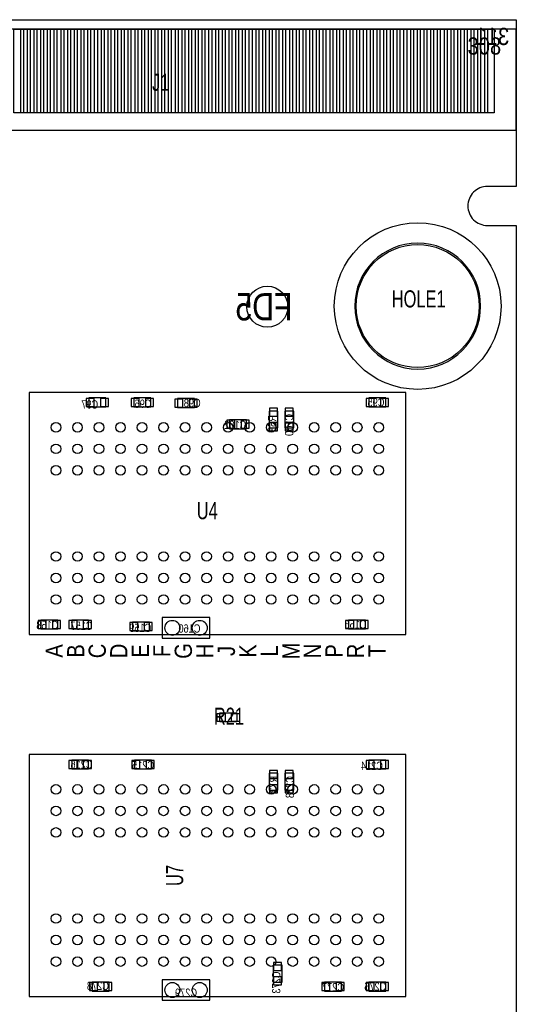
# Model space of a CAD drawing. Extents: x -75.3 to 6.7, y 91.5 to 147.4.
# Tile 11 of 11: x -11.8 to 6.7, y 110.8 to 147.4. Entities that reach past the tile are written whole.
import ezdxf
from ezdxf.enums import TextEntityAlignment as Align

# ---------------------------------------------------------------- set-up
doc = ezdxf.new("R2010")
doc.units = 0
for name, color, linetype in [('BG_OUTLINE', 1, 'CONTINUOUS'), ('PG_ASSEMBLY_BOTTOM', 2, 'CONTINUOUS'), ('PG_ASSEMBLY_TOP', 3, 'CONTINUOUS'), ('PIN_BOTTOM', 5, 'CONTINUOUS'), ('PIN_TOP', 4, 'CONTINUOUS'), ('RD_ASSEMBLY_BOTTOM', 6, 'CONTINUOUS'), ('RD_ASSEMBLY_TOP', 7, 'CONTINUOUS')]:
    doc.layers.add(name, color=color, linetype=linetype)

msp = doc.modelspace()

# ---------------------------------------------------------------- linework, layer by layer
at = {"layer": 'BG_OUTLINE'}
msp.add_lwpolyline([(-75.311, 91.51112), (-75.311, 139.799314), (-74.236072, 139.799314, 0.414214), (-73.511156, 140.52423, 0.414316), (-74.236072, 141.2494), (-75.311, 141.2494), (-75.311, 147.449286), (-32.811212, 147.449286), (-32.811212, 144.19707), (-32.811212, 143.841978, 0.414065), (-32.311086, 143.342106, 0.414065), (-31.81096, 143.841978), (-31.81096, 144.177004), (-31.81096, 147.449286), (6.688836, 147.449286), (6.688836, 146.345402), (6.688836, 141.2494), (5.613908, 141.2494, 0.414316), (4.888992, 140.52423, 0.414214), (5.613908, 139.799314), (6.68909, 139.799314), (6.68909, 91.51112)], format="xyb", close=True, dxfattribs=at)
at = {"layer": 'PG_ASSEMBLY_BOTTOM'}
for points in [[(-8.57504, 133.3881), (-9.20496, 133.3881), (-9.20496, 133.0579), (-8.57504, 133.0579)], [(-7.52856, 133.0579), (-6.89864, 133.0579), (-6.89864, 133.3881), (-7.52856, 133.3881)], [(-5.27304, 133.3627), (-5.90296, 133.3627), (-5.90296, 133.0325), (-5.27304, 133.0325)], [(1.20904, 133.0579), (1.83896, 133.0579), (1.83896, 133.3881), (1.20904, 133.3881)], [(-2.1717, 132.27304), (-2.1717, 132.90296), (-2.5019, 132.90296), (-2.5019, 132.27304)], [(-1.5875, 132.27304), (-1.5875, 132.90296), (-1.9177, 132.90296), (-1.9177, 132.27304)], [(-3.34264, 132.5753), (-3.97256, 132.5753), (-3.97256, 132.2451), (-3.34264, 132.2451)], [(-6.477, 124.46), (-4.699, 124.46), (-4.699, 125.222), (-6.477, 125.222)], [(-10.98296, 124.8029), (-10.35304, 124.8029), (-10.35304, 125.1331), (-10.98296, 125.1331)], [(-9.21004, 125.1331), (-9.83996, 125.1331), (-9.83996, 124.8029), (-9.21004, 124.8029)], [(-6.94944, 125.0569), (-7.57936, 125.0569), (-7.57936, 124.7267), (-6.94944, 124.7267)], [(1.07696, 125.1331), (0.44704, 125.1331), (0.44704, 124.8029), (1.07696, 124.8029)], [(-9.21004, 119.9261), (-9.83996, 119.9261), (-9.83996, 119.5959), (-9.21004, 119.5959)], [(-7.50316, 119.5959), (-6.87324, 119.5959), (-6.87324, 119.9261), (-7.50316, 119.9261)], [(1.20904, 119.5959), (1.83896, 119.5959), (1.83896, 119.9261), (1.20904, 119.9261)], [(-2.1717, 118.81104), (-2.1717, 119.44096), (-2.5019, 119.44096), (-2.5019, 118.81104)], [(-1.5875, 118.81104), (-1.5875, 119.44096), (-1.9177, 119.44096), (-1.9177, 118.81104)], [(-2.3495, 112.30356), (-2.3495, 111.67364), (-2.0193, 111.67364), (-2.0193, 112.30356)], [(-9.07796, 111.3409), (-8.44804, 111.3409), (-8.44804, 111.6711), (-9.07796, 111.6711)], [(-6.477, 110.998), (-4.699, 110.998), (-4.699, 111.76), (-6.477, 111.76)], [(-0.44196, 111.3409), (0.18796, 111.3409), (0.18796, 111.6711), (-0.44196, 111.6711)], [(1.20904, 111.3409), (1.83896, 111.3409), (1.83896, 111.6711), (1.20904, 111.6711)]]:
    msp.add_lwpolyline(points, close=True, dxfattribs=at)
at = {"layer": 'PG_ASSEMBLY_TOP'}
msp.add_lwpolyline([(-75.311, 143.342106), (6.688836, 143.342106), (6.688836, 147.091908), (-31.81096, 147.091908)], dxfattribs=at)
msp.add_lwpolyline([(5.362956, 136.8044, 1), (0.682244, 136.8044, 1)], format="xyb", close=True, dxfattribs=at)
for points in [[(2.576068, 124.596144), (2.576068, 133.596126), (-11.423904, 133.596126), (-11.423904, 124.596144)], [(-4.32816, 121.6787), (-3.69824, 121.6787), (-3.69824, 121.3485), (-4.32816, 121.3485)], [(2.576068, 111.137192), (2.576068, 120.137174), (-11.423904, 120.137174), (-11.423904, 111.137192)]]:
    msp.add_lwpolyline(points, close=True, dxfattribs=at)
at = {"layer": 'PIN_BOTTOM'}
for points in [[(-11.986006, 143.991838), (-11.986006, 147.091908), (-11.635994, 147.091908), (-11.635994, 143.991838)], [(-11.486134, 143.991838), (-11.486134, 147.091908), (-11.136122, 147.091908), (-11.136122, 143.991838)], [(-10.986008, 143.991838), (-10.986008, 147.091908), (-10.635996, 147.091908), (-10.635996, 143.991838)], [(-10.486136, 143.991838), (-10.486136, 147.091908), (-10.136124, 147.091908), (-10.136124, 143.991838)], [(-9.98601, 143.991838), (-9.98601, 147.091908), (-9.635998, 147.091908), (-9.635998, 143.991838)], [(-9.486138, 143.991838), (-9.486138, 147.091908), (-9.136126, 147.091908), (-9.136126, 143.991838)], [(-8.986012, 143.991838), (-8.986012, 147.091908), (-8.636, 147.091908), (-8.636, 143.991838)], [(-8.48614, 143.991838), (-8.48614, 147.091908), (-8.136128, 147.091908), (-8.136128, 143.991838)], [(-7.986014, 143.991838), (-7.986014, 147.091908), (-7.636002, 147.091908), (-7.636002, 143.991838)], [(-7.486142, 143.991838), (-7.486142, 147.091908), (-7.13613, 147.091908), (-7.13613, 143.991838)], [(-6.986016, 143.991838), (-6.986016, 147.091908), (-6.636004, 147.091908), (-6.636004, 143.991838)], [(-6.486144, 143.991838), (-6.486144, 147.091908), (-6.136132, 147.091908), (-6.136132, 143.991838)], [(-5.986018, 143.991838), (-5.986018, 147.091908), (-5.636006, 147.091908), (-5.636006, 143.991838)], [(-5.486146, 143.991838), (-5.486146, 147.091908), (-5.136134, 147.091908), (-5.136134, 143.991838)], [(-4.98602, 143.991838), (-4.98602, 147.091908), (-4.636008, 147.091908), (-4.636008, 143.991838)], [(-4.486148, 143.991838), (-4.486148, 147.091908), (-4.136136, 147.091908), (-4.136136, 143.991838)], [(-3.986022, 143.991838), (-3.986022, 147.091908), (-3.63601, 147.091908), (-3.63601, 143.991838)], [(-3.48615, 143.991838), (-3.48615, 147.091908), (-3.136138, 147.091908), (-3.136138, 143.991838)], [(-2.986024, 143.991838), (-2.986024, 147.091908), (-2.636012, 147.091908), (-2.636012, 143.991838)], [(-2.486152, 143.991838), (-2.486152, 147.091908), (-2.13614, 147.091908), (-2.13614, 143.991838)], [(-1.986026, 143.991838), (-1.986026, 147.091908), (-1.636014, 147.091908), (-1.636014, 143.991838)], [(-1.486154, 143.991838), (-1.486154, 147.091908), (-1.136142, 147.091908), (-1.136142, 143.991838)], [(-0.986028, 143.991838), (-0.986028, 147.091908), (-0.636016, 147.091908), (-0.636016, 143.991838)], [(-0.486156, 143.991838), (-0.486156, 147.091908), (-0.136144, 147.091908), (-0.136144, 143.991838)], [(0.01397, 143.991838), (0.01397, 147.091908), (0.363982, 147.091908), (0.363982, 143.991838)], [(0.513842, 143.991838), (0.513842, 147.091908), (0.863854, 147.091908), (0.863854, 143.991838)], [(1.013968, 143.991838), (1.013968, 147.091908), (1.36398, 147.091908), (1.36398, 143.991838)], [(1.51384, 143.991838), (1.51384, 147.091908), (1.863852, 147.091908), (1.863852, 143.991838)], [(2.013966, 143.991838), (2.013966, 147.091908), (2.363978, 147.091908), (2.363978, 143.991838)], [(2.513838, 143.991838), (2.513838, 147.091908), (2.86385, 147.091908), (2.86385, 143.991838)], [(3.013964, 143.991838), (3.013964, 147.091908), (3.363976, 147.091908), (3.363976, 143.991838)], [(3.513836, 143.991838), (3.513836, 147.091908), (3.863848, 147.091908), (3.863848, 143.991838)], [(4.013962, 143.991838), (4.013962, 147.091908), (4.363974, 147.091908), (4.363974, 143.991838)], [(4.513834, 143.991838), (4.513834, 147.091908), (4.863846, 147.091908), (4.863846, 143.991838)], [(5.01396, 143.991838), (5.01396, 147.091908), (5.363972, 147.091908), (5.363972, 143.991838)], [(5.513832, 143.991838), (5.513832, 147.091908), (5.863844, 147.091908), (5.863844, 143.991838)], [(-9.00684, 133.072886), (-9.00684, 133.37286), (-9.306814, 133.37286), (-9.306814, 133.072886)], [(-8.472932, 133.072886), (-8.472932, 133.37286), (-8.772906, 133.37286), (-8.772906, 133.072886)], [(-7.630541, 133.372987), (-7.630541, 133.073013), (-7.330567, 133.073013), (-7.330567, 133.372987)], [(-7.096633, 133.372987), (-7.096633, 133.073013), (-6.796659, 133.073013), (-6.796659, 133.372987)], [(-5.70484, 133.047486), (-5.70484, 133.34746), (-6.004814, 133.34746), (-6.004814, 133.047486)], [(-5.170932, 133.047486), (-5.170932, 133.34746), (-5.470906, 133.34746), (-5.470906, 133.047486)], [(1.107059, 133.372987), (1.107059, 133.073013), (1.407033, 133.073013), (1.407033, 133.372987)], [(1.640967, 133.372987), (1.640967, 133.073013), (1.940941, 133.073013), (1.940941, 133.372987)], [(-2.486787, 132.704967), (-2.186813, 132.704967), (-2.186813, 133.004941), (-2.486787, 133.004941)], [(-1.902587, 132.704967), (-1.602613, 132.704967), (-1.602613, 133.004941), (-1.902587, 133.004941)], [(-3.77444, 132.260086), (-3.77444, 132.56006), (-4.074414, 132.56006), (-4.074414, 132.260086)], [(-3.240532, 132.260086), (-3.240532, 132.56006), (-3.540506, 132.56006), (-3.540506, 132.260086)], [(-2.486787, 132.171059), (-2.186813, 132.171059), (-2.186813, 132.471033), (-2.486787, 132.471033)], [(-1.902587, 132.171059), (-1.602613, 132.171059), (-1.602613, 132.471033), (-1.902587, 132.471033)], [(-11.084941, 125.117987), (-11.084941, 124.818013), (-10.784967, 124.818013), (-10.784967, 125.117987)], [(-10.551033, 125.117987), (-10.551033, 124.818013), (-10.251059, 124.818013), (-10.251059, 125.117987)], [(-9.64184, 124.817886), (-9.64184, 125.11786), (-9.941814, 125.11786), (-9.941814, 124.817886)], [(-9.107932, 124.817886), (-9.107932, 125.11786), (-9.407906, 125.11786), (-9.407906, 124.817886)], [(-7.38124, 124.741686), (-7.38124, 125.04166), (-7.681214, 125.04166), (-7.681214, 124.741686)], [(-6.847332, 124.741686), (-6.847332, 125.04166), (-7.147306, 125.04166), (-7.147306, 124.741686)], [(0.64516, 124.817886), (0.64516, 125.11786), (0.345186, 125.11786), (0.345186, 124.817886)], [(1.179068, 124.817886), (1.179068, 125.11786), (0.879094, 125.11786), (0.879094, 124.817886)], [(-9.64184, 119.610886), (-9.64184, 119.91086), (-9.941814, 119.91086), (-9.941814, 119.610886)], [(-9.107932, 119.610886), (-9.107932, 119.91086), (-9.407906, 119.91086), (-9.407906, 119.610886)], [(-7.605141, 119.910987), (-7.605141, 119.611013), (-7.305167, 119.611013), (-7.305167, 119.910987)], [(-7.071233, 119.910987), (-7.071233, 119.611013), (-6.771259, 119.611013), (-6.771259, 119.910987)], [(1.107059, 119.910987), (1.107059, 119.611013), (1.407033, 119.611013), (1.407033, 119.910987)], [(1.640967, 119.910987), (1.640967, 119.611013), (1.940941, 119.611013), (1.940941, 119.910987)], [(-2.486787, 119.242967), (-2.186813, 119.242967), (-2.186813, 119.542941), (-2.486787, 119.542941)], [(-1.902587, 119.242967), (-1.602613, 119.242967), (-1.602613, 119.542941), (-1.902587, 119.542941)], [(-2.486787, 118.709059), (-2.186813, 118.709059), (-2.186813, 119.009033), (-2.486787, 119.009033)], [(-1.902587, 118.709059), (-1.602613, 118.709059), (-1.602613, 119.009033), (-1.902587, 119.009033)], [(-2.034413, 112.405541), (-2.334387, 112.405541), (-2.334387, 112.105567), (-2.034413, 112.105567)], [(-9.179941, 111.655987), (-9.179941, 111.356013), (-8.879967, 111.356013), (-8.879967, 111.655987)], [(-8.646033, 111.655987), (-8.646033, 111.356013), (-8.346059, 111.356013), (-8.346059, 111.655987)], [(-2.034413, 111.871633), (-2.334387, 111.871633), (-2.334387, 111.571659), (-2.034413, 111.571659)], [(-0.543941, 111.655987), (-0.543941, 111.356013), (-0.243967, 111.356013), (-0.243967, 111.655987)], [(-0.010033, 111.655987), (-0.010033, 111.356013), (0.289941, 111.356013), (0.289941, 111.655987)], [(1.107059, 111.655987), (1.107059, 111.356013), (1.407033, 111.356013), (1.407033, 111.655987)], [(1.640967, 111.655987), (1.640967, 111.356013), (1.940941, 111.356013), (1.940941, 111.655987)]]:
    msp.add_lwpolyline(points, close=True, dxfattribs=at)
for centre, radius in [((3.0226, 136.8044), 3.0988), ((-2.5654, 136.779), 0.762), ((-6.096, 124.841), 0.2794), ((-5.08, 124.841), 0.2794), ((-6.096, 111.379), 0.2794), ((-5.08, 111.379), 0.2794)]:
    msp.add_circle(centre, radius, dxfattribs=at)
at = {"layer": 'PIN_TOP'}
for points in [[(-11.73607, 143.991838), (-11.73607, 147.091908), (-11.386058, 147.091908), (-11.386058, 143.991838)], [(-11.236198, 143.991838), (-11.236198, 147.091908), (-10.886186, 147.091908), (-10.886186, 143.991838)], [(-10.736072, 143.991838), (-10.736072, 147.091908), (-10.38606, 147.091908), (-10.38606, 143.991838)], [(-10.2362, 143.991838), (-10.2362, 147.091908), (-9.886188, 147.091908), (-9.886188, 143.991838)], [(-9.736074, 143.991838), (-9.736074, 147.091908), (-9.386062, 147.091908), (-9.386062, 143.991838)], [(-9.236202, 143.991838), (-9.236202, 147.091908), (-8.88619, 147.091908), (-8.88619, 143.991838)], [(-8.736076, 143.991838), (-8.736076, 147.091908), (-8.386064, 147.091908), (-8.386064, 143.991838)], [(-8.236204, 143.991838), (-8.236204, 147.091908), (-7.886192, 147.091908), (-7.886192, 143.991838)], [(-7.736078, 143.991838), (-7.736078, 147.091908), (-7.386066, 147.091908), (-7.386066, 143.991838)], [(-7.236206, 143.991838), (-7.236206, 147.091908), (-6.886194, 147.091908), (-6.886194, 143.991838)], [(-6.73608, 143.991838), (-6.73608, 147.091908), (-6.386068, 147.091908), (-6.386068, 143.991838)], [(-6.236208, 143.991838), (-6.236208, 147.091908), (-5.886196, 147.091908), (-5.886196, 143.991838)], [(-5.736082, 143.991838), (-5.736082, 147.091908), (-5.38607, 147.091908), (-5.38607, 143.991838)], [(-5.23621, 143.991838), (-5.23621, 147.091908), (-4.886198, 147.091908), (-4.886198, 143.991838)], [(-4.736084, 143.991838), (-4.736084, 147.091908), (-4.386072, 147.091908), (-4.386072, 143.991838)], [(-4.236212, 143.991838), (-4.236212, 147.091908), (-3.8862, 147.091908), (-3.8862, 143.991838)], [(-3.736086, 143.991838), (-3.736086, 147.091908), (-3.386074, 147.091908), (-3.386074, 143.991838)], [(-3.236214, 143.991838), (-3.236214, 147.091908), (-2.886202, 147.091908), (-2.886202, 143.991838)], [(-2.736088, 143.991838), (-2.736088, 147.091908), (-2.386076, 147.091908), (-2.386076, 143.991838)], [(-2.236216, 143.991838), (-2.236216, 147.091908), (-1.886204, 147.091908), (-1.886204, 143.991838)], [(-1.73609, 143.991838), (-1.73609, 147.091908), (-1.386078, 147.091908), (-1.386078, 143.991838)], [(-1.236218, 143.991838), (-1.236218, 147.091908), (-0.886206, 147.091908), (-0.886206, 143.991838)], [(-0.736092, 143.991838), (-0.736092, 147.091908), (-0.38608, 147.091908), (-0.38608, 143.991838)], [(-0.235966, 143.991838), (-0.235966, 147.091908), (0.114046, 147.091908), (0.114046, 143.991838)], [(0.263906, 143.991838), (0.263906, 147.091908), (0.613918, 147.091908), (0.613918, 143.991838)], [(0.764032, 143.991838), (0.764032, 147.091908), (1.114044, 147.091908), (1.114044, 143.991838)], [(1.263904, 143.991838), (1.263904, 147.091908), (1.613916, 147.091908), (1.613916, 143.991838)], [(1.76403, 143.991838), (1.76403, 147.091908), (2.114042, 147.091908), (2.114042, 143.991838)], [(2.263902, 143.991838), (2.263902, 147.091908), (2.613914, 147.091908), (2.613914, 143.991838)], [(2.764028, 143.991838), (2.764028, 147.091908), (3.11404, 147.091908), (3.11404, 143.991838)], [(3.2639, 143.991838), (3.2639, 147.091908), (3.613912, 147.091908), (3.613912, 143.991838)], [(3.764026, 143.991838), (3.764026, 147.091908), (4.114038, 147.091908), (4.114038, 143.991838)], [(4.263898, 143.991838), (4.263898, 147.091908), (4.61391, 147.091908), (4.61391, 143.991838)], [(4.764024, 143.991838), (4.764024, 147.091908), (5.114036, 147.091908), (5.114036, 143.991838)], [(5.263896, 143.991838), (5.263896, 147.091908), (5.613908, 147.091908), (5.613908, 143.991838)], [(-4.430268, 121.363486), (-4.430268, 121.66346), (-4.130294, 121.66346), (-4.130294, 121.363486)], [(-3.89636, 121.363486), (-3.89636, 121.66346), (-3.596386, 121.66346), (-3.596386, 121.363486)]]:
    msp.add_lwpolyline(points, close=True, dxfattribs=at)
for centre, radius in [((3.0226, 136.8044), 2.286), ((-10.423906, 132.2959), 0.1778), ((-9.623806, 132.2959), 0.1778), ((-8.82396, 132.2959), 0.1778), ((-8.02386, 132.2959), 0.1778), ((-7.224014, 132.2959), 0.1778), ((-6.423914, 132.2959), 0.1778), ((-5.623814, 132.2959), 0.1778), ((-4.823968, 132.2959), 0.1778), ((-4.023868, 132.2959), 0.1778), ((-3.224022, 132.2959), 0.1778), ((-2.423922, 132.2959), 0.1778), ((-1.623822, 132.2959), 0.1778), ((-0.823976, 132.2959), 0.1778), ((-0.023876, 132.2959), 0.1778), ((0.77597, 132.2959), 0.1778), ((1.57607, 132.2959), 0.1778), ((-10.423906, 131.496054), 0.1778), ((-9.623806, 131.496054), 0.1778), ((-8.82396, 131.496054), 0.1778), ((-8.02386, 131.496054), 0.1778), ((-7.224014, 131.496054), 0.1778), ((-6.423914, 131.496054), 0.1778), ((-5.623814, 131.496054), 0.1778), ((-4.823968, 131.496054), 0.1778), ((-4.023868, 131.496054), 0.1778), ((-3.224022, 131.496054), 0.1778), ((-2.423922, 131.496054), 0.1778), ((-1.623822, 131.496054), 0.1778), ((-0.823976, 131.496054), 0.1778), ((-0.023876, 131.496054), 0.1778), ((0.77597, 131.496054), 0.1778), ((1.57607, 131.496054), 0.1778), ((-10.423906, 130.695954), 0.1778), ((-9.623806, 130.695954), 0.1778), ((-8.82396, 130.695954), 0.1778), ((-8.02386, 130.695954), 0.1778), ((-7.224014, 130.695954), 0.1778), ((-6.423914, 130.695954), 0.1778), ((-5.623814, 130.695954), 0.1778), ((-4.823968, 130.695954), 0.1778), ((-4.023868, 130.695954), 0.1778), ((-3.224022, 130.695954), 0.1778), ((-2.423922, 130.695954), 0.1778), ((-1.623822, 130.695954), 0.1778), ((-0.823976, 130.695954), 0.1778), ((-0.023876, 130.695954), 0.1778), ((0.77597, 130.695954), 0.1778), ((1.57607, 130.695954), 0.1778), ((-10.423906, 127.496062), 0.1778), ((-9.623806, 127.496062), 0.1778), ((-8.82396, 127.496062), 0.1778), ((-8.02386, 127.496062), 0.1778), ((-7.224014, 127.496062), 0.1778), ((-6.423914, 127.496062), 0.1778), ((-5.623814, 127.496062), 0.1778), ((-4.823968, 127.496062), 0.1778), ((-4.023868, 127.496062), 0.1778), ((-3.224022, 127.496062), 0.1778), ((-2.423922, 127.496062), 0.1778), ((-1.623822, 127.496062), 0.1778), ((-0.823976, 127.496062), 0.1778), ((-0.023876, 127.496062), 0.1778), ((0.77597, 127.496062), 0.1778), ((1.57607, 127.496062), 0.1778), ((-10.423906, 126.695962), 0.1778), ((-9.623806, 126.695962), 0.1778), ((-8.82396, 126.695962), 0.1778), ((-8.02386, 126.695962), 0.1778), ((-7.224014, 126.695962), 0.1778), ((-6.423914, 126.695962), 0.1778), ((-5.623814, 126.695962), 0.1778), ((-4.823968, 126.695962), 0.1778), ((-4.023868, 126.695962), 0.1778), ((-3.224022, 126.695962), 0.1778), ((-2.423922, 126.695962), 0.1778), ((-1.623822, 126.695962), 0.1778), ((-0.823976, 126.695962), 0.1778), ((-0.023876, 126.695962), 0.1778), ((0.77597, 126.695962), 0.1778), ((1.57607, 126.695962), 0.1778), ((-10.423906, 125.896116), 0.1778), ((-9.623806, 125.896116), 0.1778), ((-8.82396, 125.896116), 0.1778), ((-8.02386, 125.896116), 0.1778), ((-7.224014, 125.896116), 0.1778), ((-6.423914, 125.896116), 0.1778), ((-5.623814, 125.896116), 0.1778), ((-4.823968, 125.896116), 0.1778), ((-4.023868, 125.896116), 0.1778), ((-3.224022, 125.896116), 0.1778), ((-2.423922, 125.896116), 0.1778), ((-1.623822, 125.896116), 0.1778), ((-0.823976, 125.896116), 0.1778), ((-0.023876, 125.896116), 0.1778), ((0.77597, 125.896116), 0.1778), ((1.57607, 125.896116), 0.1778), ((-10.423906, 118.836948), 0.1778), ((-9.623806, 118.836948), 0.1778), ((-8.82396, 118.836948), 0.1778), ((-8.02386, 118.836948), 0.1778), ((-7.224014, 118.836948), 0.1778), ((-6.423914, 118.836948), 0.1778), ((-5.623814, 118.836948), 0.1778), ((-4.823968, 118.836948), 0.1778), ((-4.023868, 118.836948), 0.1778), ((-3.224022, 118.836948), 0.1778), ((-2.423922, 118.836948), 0.1778), ((-1.623822, 118.836948), 0.1778), ((-0.823976, 118.836948), 0.1778), ((-0.023876, 118.836948), 0.1778), ((0.77597, 118.836948), 0.1778), ((1.57607, 118.836948), 0.1778), ((-10.423906, 118.037102), 0.1778), ((-9.623806, 118.037102), 0.1778), ((-8.82396, 118.037102), 0.1778), ((-8.02386, 118.037102), 0.1778), ((-7.224014, 118.037102), 0.1778), ((-6.423914, 118.037102), 0.1778), ((-5.623814, 118.037102), 0.1778), ((-4.823968, 118.037102), 0.1778), ((-4.023868, 118.037102), 0.1778), ((-3.224022, 118.037102), 0.1778), ((-2.423922, 118.037102), 0.1778), ((-1.623822, 118.037102), 0.1778), ((-0.823976, 118.037102), 0.1778), ((-0.023876, 118.037102), 0.1778), ((0.77597, 118.037102), 0.1778), ((1.57607, 118.037102), 0.1778), ((-10.423906, 117.237002), 0.1778), ((-9.623806, 117.237002), 0.1778), ((-8.82396, 117.237002), 0.1778), ((-8.02386, 117.237002), 0.1778), ((-7.224014, 117.237002), 0.1778), ((-6.423914, 117.237002), 0.1778), ((-5.623814, 117.237002), 0.1778), ((-4.823968, 117.237002), 0.1778), ((-4.023868, 117.237002), 0.1778), ((-3.224022, 117.237002), 0.1778), ((-2.423922, 117.237002), 0.1778), ((-1.623822, 117.237002), 0.1778), ((-0.823976, 117.237002), 0.1778), ((-0.023876, 117.237002), 0.1778), ((0.77597, 117.237002), 0.1778), ((1.57607, 117.237002), 0.1778), ((-10.423906, 114.03711), 0.1778), ((-9.623806, 114.03711), 0.1778), ((-8.82396, 114.03711), 0.1778), ((-8.02386, 114.03711), 0.1778), ((-7.224014, 114.03711), 0.1778), ((-6.423914, 114.03711), 0.1778), ((-5.623814, 114.03711), 0.1778), ((-4.823968, 114.03711), 0.1778), ((-4.023868, 114.03711), 0.1778), ((-3.224022, 114.03711), 0.1778), ((-2.423922, 114.03711), 0.1778), ((-1.623822, 114.03711), 0.1778), ((-0.823976, 114.03711), 0.1778), ((-0.023876, 114.03711), 0.1778), ((0.77597, 114.03711), 0.1778), ((1.57607, 114.03711), 0.1778), ((-10.423906, 113.23701), 0.1778), ((-9.623806, 113.23701), 0.1778), ((-8.82396, 113.23701), 0.1778), ((-8.02386, 113.23701), 0.1778), ((-7.224014, 113.23701), 0.1778), ((-6.423914, 113.23701), 0.1778), ((-5.623814, 113.23701), 0.1778), ((-4.823968, 113.23701), 0.1778), ((-4.023868, 113.23701), 0.1778), ((-3.224022, 113.23701), 0.1778), ((-2.423922, 113.23701), 0.1778), ((-1.623822, 113.23701), 0.1778), ((-0.823976, 113.23701), 0.1778), ((-0.023876, 113.23701), 0.1778), ((0.77597, 113.23701), 0.1778), ((1.57607, 113.23701), 0.1778), ((-10.423906, 112.437164), 0.1778), ((-9.623806, 112.437164), 0.1778), ((-8.82396, 112.437164), 0.1778), ((-8.02386, 112.437164), 0.1778), ((-7.224014, 112.437164), 0.1778), ((-6.423914, 112.437164), 0.1778), ((-5.623814, 112.437164), 0.1778), ((-4.823968, 112.437164), 0.1778), ((-4.023868, 112.437164), 0.1778), ((-3.224022, 112.437164), 0.1778), ((-2.423922, 112.437164), 0.1778), ((-1.623822, 112.437164), 0.1778), ((-0.823976, 112.437164), 0.1778), ((-0.023876, 112.437164), 0.1778), ((0.77597, 112.437164), 0.1778), ((1.57607, 112.437164), 0.1778)]:
    msp.add_circle(centre, radius, dxfattribs=at)

# ---------------------------------------------------------------- texts
at = {"layer": 'PG_ASSEMBLY_BOTTOM', "text_generation_flag": 2, "width": 0.875}
msp.add_text('311', height=0.64008, dxfattribs=at).set_placement((6.4262, 146.5072))
at = {"layer": 'PG_ASSEMBLY_TOP', "width": 0.875}
msp.add_text('308', height=0.64008, dxfattribs=at).set_placement((4.8768, 146.1516))
for s, p in [('A', (-10.169906, 123.982988)), ('B', (-9.369806, 123.982988)), ('C', (-8.56996, 123.982988)), ('D', (-7.76986, 123.982988)), ('E', (-6.970014, 123.982988)), ('F', (-6.169914, 123.982988)), ('G', (-5.369814, 123.982988)), ('H', (-4.569968, 123.982988)), ('J', (-3.769868, 123.982988)), ('K', (-2.970022, 123.982988)), ('L', (-2.169922, 123.982988)), ('M', (-1.369822, 123.982988)), ('N', (-0.569976, 123.982988)), ('P', (0.230124, 123.982988)), ('R', (1.02997, 123.982988)), ('T', (1.83007, 123.982988))]:
    msp.add_text(s, height=0.64008, rotation=90, dxfattribs=at).set_placement(p, align=Align.CENTER)
at = {"layer": 'RD_ASSEMBLY_BOTTOM', "text_generation_flag": 2}
for s, height, width, p in [('FD5', 1.016, 0.825, (-2.6924, 136.271)), ('C97', 0.30988, 0.82623, (-9.1694, 132.9944)), ('C96', 0.30988, 0.82623, (-7.1882, 133.0198)), ('C98', 0.30988, 0.82623, (-5.3594, 133.0452)), ('C95', 0.30988, 0.82623, (1.4732, 133.0706)), ('C102', 0.30988, 0.82623, (-3.7592, 132.2324)), ('C158', 0.30988, 0.82623, (-10.7442, 124.7902)), ('C157', 0.30988, 0.82623, (-9.4742, 124.7648)), ('C159', 0.30988, 0.82623, (-7.2898, 124.6886)), ('C160', 0.30988, 0.82623, (-5.461, 124.6632)), ('C156', 0.30988, 0.82623, (0.7112, 124.8156)), ('C216', 0.30988, 0.82623, (-9.4742, 119.6086)), ('C215', 0.30988, 0.82623, (-7.1882, 119.5832)), ('C214', 0.30988, 0.82623, (1.3208, 119.5578)), ('C278', 0.30988, 0.82623, (-8.8646, 111.379)), ('C277', 0.30988, 0.82623, (-0.127, 111.3282)), ('C276', 0.30988, 0.82623, (1.4478, 111.3536)), ('C279', 0.30988, 0.82623, (-5.588, 111.125))]:
    msp.add_text(s, height=height, dxfattribs=dict(at, width=width)).set_placement(p, align=Align.CENTER)
at = {"layer": 'RD_ASSEMBLY_BOTTOM', "text_generation_flag": 2, "width": 0.82623}
for s, p in [('R53', (-2.2352, 132.4356)), ('C100', (-1.6002, 132.3848)), ('R73', (-2.1844, 119.0244)), ('C228', (-1.5748, 118.9228)), ('C273', (-2.0828, 111.6584))]:
    msp.add_text(s, height=0.30988, rotation=90, dxfattribs=at).set_placement(p, align=Align.CENTER)
at = {"layer": 'RD_ASSEMBLY_TOP', "width": 0.72}
for s, p in [('J1', (-6.5278, 144.8054)), ('U4', (-4.8006, 128.8796)), ('R21', (-3.993134, 121.238518))]:
    msp.add_text(s, height=0.635, dxfattribs=at).set_placement(p, align=Align.CENTER)
msp.add_text('HOLE1', height=0.635, dxfattribs=at).set_placement((2.0574, 136.7536))
msp.add_text('U7', height=0.635, rotation=90, dxfattribs=at).set_placement((-5.693918, 115.637056), align=Align.CENTER)

doc.saveas('drawing.dxf')
